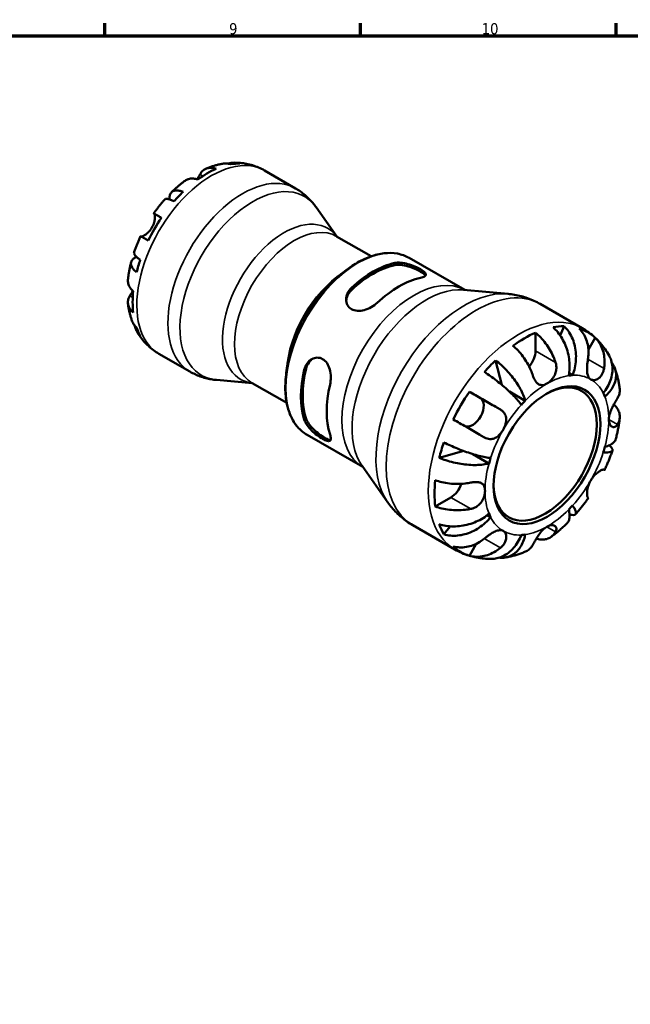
# Model space of a CAD drawing. Header units: millimetres. Extents: x 0 to 905, y -151 to 594.
# Tile 8 of 9: x 537 to 705, y 308 to 578. Entities that reach past the tile are written whole.
import ezdxf

# ---------------------------------------------------------------- set-up
doc = ezdxf.new("R2010")
doc.units = ezdxf.units.MM
for name, color, linetype, lineweight in [('Border (ANSI)', 7, 'Continuous', 70), ('Visible (ANSI)', 7, 'Continuous', 50), ('Visible Narrow (ANSI)', 7, 'Continuous', 35)]:
    doc.layers.add(name, color=color, linetype=linetype, lineweight=lineweight)
doc.styles.add('Note Text (ANSI)', font='tahoma.ttf')

# ---------------------------------------------------------------- blocks, each defined once
blk = doc.blocks.new('Borders Default Border')
at = {"layer": 'Border (ANSI)'}
for p, q in [((560.67, 574), (560.67, 577.45)), ((630.75, 574), (630.75, 577.45)), ((700.83, 574), (700.83, 577.45))]:
    blk.add_line(p, q, dxfattribs=at)
at = {"layer": 'Border (ANSI)', "flags": 128}
blk.add_lwpolyline([(20, 20), (20, 574), (821, 574), (821, 20), (20, 20)], dxfattribs=at)
at = {"layer": 'Border (ANSI)', "color": 230, "true_color": 0xff0080, "attachment_point": 7, "style": 'Note Text (ANSI)'}
for s, insert, char_height in [('9', (594.7, 574.34), 3.05), ('10', (663.96, 574.34), 3.048)]:
    blk.add_mtext(s, dxfattribs=dict(at, insert=insert, char_height=char_height))

msp = doc.modelspace()

# ---------------------------------------------------------------- linework, layer by layer
at = {"layer": 'Visible (ANSI)'}
for p, q in [((604.386, 537.054), (612.91, 532.145)), ((624.254, 518.919), (618.544, 526.989)), ((624.176, 518.964), (633.652, 513.508)), ((644.023, 513.074), (659.286, 504.285)), ((623.506, 507.034), (625.451, 508.661)), ((658.974, 504.313), (671.168, 503.213)), ((679.964, 500.455), (691.526, 493.797)), ((685.494, 491.752), (686.512, 494.334)), ((678.727, 492.566), (678.727, 487.58)), ((695.064, 491.17), (693.198, 487.937)), ((575.442, 486.792), (583.966, 481.883)), ((611.003, 485.323), (610.572, 482.824)), ((669.452, 478.261), (667.732, 484.962)), ((688.851, 480.893), (687.915, 481.432)), ((601.099, 478.71), (591.254, 479.598)), ((601.021, 478.755), (610.496, 473.298)), ((660.566, 476.391), (663.615, 474.622)), ((675.87, 473.918), (671.541, 476.411)), ((616.077, 464.546), (631.34, 455.756)), ((652.322, 458.272), (659.022, 460.127)), ((665.951, 456.739), (661.532, 459.284)), ((631.159, 456.012), (638.231, 446.017)), ((655.533, 447.409), (651.221, 444.926)), ((666.384, 441.979), (665.446, 442.52)), ((645.031, 439.794), (656.594, 433.136)), ((653.57, 437.277), (655.308, 439.462)), ((662.45, 434.68), (660.566, 431.417))]:
    msp.add_line(p, q, dxfattribs=at)
for centre, major_axis, start_param, end_param in [((588.641, 512.656), (-14.381, -24.973), 3.7998087, 4.0503055), ((588.641, 512.656), (14.381, 24.973), 0.3257538, 0.455777), ((588.641, 512.656), (-14.381, -24.973), 4.2527446, 4.3827678), ((588.641, 512.656), (-14.381, -24.973), 4.5852068, 4.8357037), ((588.641, 512.656), (-14.381, -24.973), 5.0381427, 5.168166), ((634.193, 486.424), (13.973, 24.264), 0.4787718, 1.0881571), ((634.193, 486.424), (13.624, 23.658), 0.4706977, 1.0962312), ((641.264, 482.352), (-13.973, -24.264), 3.6203645, 4.2297498), ((588.641, 512.656), (-14.381, -24.973), 5.370605, 5.6211019), ((675.615, 462.57), (17.355, 30.138), 0.3244147, 0.457116), ((588.641, 512.656), (-14.381, -24.973), 5.8235409, 5.9535641), ((675.615, 462.57), (17.355, 30.138), 0.6566068, 0.9103221), ((675.615, 462.57), (17.355, 30.138), 6.154394, 6.4081092), ((675.615, 485.789), (-2.196, -3.813), 1.2263387, 2.3542608), ((675.615, 462.57), (17.355, 30.138), 1.1098129, 1.2425142), ((634.193, 486.424), (13.973, 24.264), 2.0495681, 2.6589534), ((634.193, 486.424), (13.624, 23.658), 2.0414941, 2.6670275), ((681.838, 458.987), (11.977, 20.798), 0.3574259, 0.4241049), ((641.264, 482.352), (-13.973, -24.264), 5.1911608, 5.8005461), ((681.343, 459.272), (9.981, 17.332), 2.3715442, 7.0532338), ((675.615, 462.57), (17.355, 30.138), 1.442005, 1.6957203), ((681.838, 458.987), (11.977, 20.798), 5.855213, 5.921892), ((661.415, 470.811), (2.196, 3.813), 3.2058817, 6.2812516), ((681.838, 458.987), (-11.977, -20.798), 4.2844167, 4.3510957), ((675.615, 462.57), (17.355, 30.138), 1.895211, 2.0279124), ((681.838, 458.987), (11.977, 20.798), 5.0698148, 5.1364939), ((681.838, 458.987), (-11.977, -20.798), 5.0698148, 5.1364939), ((675.615, 462.57), (17.355, 30.138), 2.2274031, 2.4811184), ((655.533, 451.006), (-2.196, -3.813), 0.7834645, 1.9186742), ((681.838, 458.987), (-11.977, -20.798), 5.855213, 5.921892), ((681.838, 458.987), (11.977, 20.798), 4.2844167, 4.3510957), ((675.615, 462.57), (-17.355, -30.138), 5.8222019, 5.9549032), ((681.838, 458.987), (-11.977, -20.798), 0.3574259, 0.4241049), ((675.615, 462.57), (-17.355, -30.138), 6.154394, 6.4081092)]:
    msp.add_ellipse(centre, major_axis=major_axis, ratio=0.5780931, start_param=start_param, end_param=end_param, dxfattribs=at)
msp.add_ellipse((681.838, 458.987), major_axis=(-10.33, -17.938), ratio=0.5780931, dxfattribs=at)
for points, knots in [([(586.715, 535.991), (586.843, 536.231), (586.996, 536.46), (587.406, 536.941), (587.682, 537.168), (588.237, 537.496), (588.567, 537.627), (589.28, 537.772), (589.662, 537.786), (590.379, 537.719), (590.778, 537.635), (591.187, 537.497)], [4.42789013, 4.42789013, 4.42789013, 4.42789013, 4.54980941, 4.54980941, 4.7172218, 4.7172218, 4.88443989, 4.88443989, 5.05165798, 5.05165798, 5.21398971, 5.21398971, 5.21398971, 5.21398971]), ([(592.924, 538.892), (592.603, 538.835), (592.286, 538.77), (591.656, 538.626), (591.344, 538.546), (590.726, 538.375), (590.42, 538.282), (589.813, 538.084), (589.512, 537.979), (588.916, 537.757), (588.622, 537.64), (588.329, 537.518)], [5.9523628, 5.9523628, 5.9523628, 5.9523628, 5.99162777, 5.99162777, 6.03089274, 6.03089274, 6.07015771, 6.07015771, 6.10942267, 6.10942267, 6.14868764, 6.14868764, 6.14868764, 6.14868764]), ([(595.2, 538.739), (594.771, 538.868), (594.341, 538.939), (593.621, 538.973), (593.27, 538.953), (592.924, 538.892)], [0.17074605, 0.17074605, 0.17074605, 0.17074605, 0.33284003, 0.33284003, 0.47021059, 0.47021059, 0.47021059, 0.47021059]), ([(594.371, 538.919), (594.547, 538.974), (594.726, 539.022), (595.384, 539.162), (595.867, 539.201), (596.733, 539.171), (597.195, 539.103), (597.646, 538.976)], [4.78740718, 4.78740718, 4.78740718, 4.78740718, 4.85043327, 4.85043327, 5.01708759, 5.01708759, 5.17918157, 5.17918157, 5.17918157, 5.17918157]), ([(604.386, 537.054), (603.873, 537.349), (603.343, 537.615), (602.26, 538.086), (601.707, 538.289), (600.588, 538.634), (600.022, 538.774), (598.888, 538.993), (598.319, 539.072), (597.187, 539.172), (596.623, 539.194), (596.064, 539.189)], [5.49972085, 5.49972085, 5.49972085, 5.49972085, 5.56520194, 5.56520194, 5.63068302, 5.63068302, 5.6961641, 5.6961641, 5.76164519, 5.76164519, 5.82712627, 5.82712627, 5.82712627, 5.82712627]), ([(586.096, 534.565), (585.689, 534.703), (585.293, 534.786), (584.578, 534.854), (584.197, 534.841), (583.486, 534.698), (583.156, 534.568), (582.789, 534.353), (582.7, 534.295), (582.612, 534.23)], [0.17075309, 0.17075309, 0.17075309, 0.17075309, 0.33215152, 0.33215152, 0.49888818, 0.49888818, 0.66562485, 0.66562485, 0.71941105, 0.71941105, 0.71941105, 0.71941105]), ([(585.936, 534.617), (585.981, 534.69), (586.025, 534.763), (586.179, 535.023), (586.282, 535.203), (586.474, 535.546), (586.563, 535.707), (586.667, 535.902), (586.692, 535.947), (586.715, 535.991)], [-2.11450766, -2.11450766, -2.11450766, -2.11450766, -2.08674766, -2.08674766, -2.01440674, -2.01440674, -1.93994266, -1.93994266, -1.91637503, -1.91637503, -1.91637503, -1.91637503]), ([(582.612, 534.23), (582.354, 534.04), (582.098, 533.845), (581.592, 533.448), (581.342, 533.246), (580.846, 532.833), (580.6, 532.623), (580.115, 532.195), (579.875, 531.977), (579.399, 531.535), (579.164, 531.31), (578.932, 531.082)], [0.139021, 0.139021, 0.139021, 0.139021, 0.17865725, 0.17865725, 0.2182935, 0.2182935, 0.25792975, 0.25792975, 0.297566, 0.297566, 0.33720225, 0.33720225, 0.33720225, 0.33720225]), ([(618.544, 526.989), (618.259, 527.392), (617.954, 527.788), (617.308, 528.56), (616.965, 528.936), (616.244, 529.663), (615.865, 530.013), (615.073, 530.682), (614.661, 531.001), (613.806, 531.602), (613.364, 531.884), (612.91, 532.145)], [5.23891109, 5.23891109, 5.23891109, 5.23891109, 5.29107305, 5.29107305, 5.343235, 5.343235, 5.39539695, 5.39539695, 5.4475589, 5.4475589, 5.49972085, 5.49972085, 5.49972085, 5.49972085]), ([(579.636, 528.605), (579.27, 528.782), (578.934, 528.923), (578.369, 529.126), (578.089, 529.205), (577.619, 529.279), (577.429, 529.274), (577.194, 529.212), (577.11, 529.165), (577.05, 529.098)], [0.17075255, 0.17075255, 0.17075255, 0.17075255, 0.33317653, 0.33317653, 0.49999979, 0.49999979, 0.66682306, 0.66682306, 0.78789366, 0.78789366, 0.78789366, 0.78789366]), ([(578.371, 529.118), (578.37, 529.132), (578.369, 529.145), (578.346, 529.523), (578.372, 529.852), (578.49, 530.389), (578.594, 530.647), (578.891, 531.07), (579.083, 531.234), (579.499, 531.458), (579.76, 531.537), (580.353, 531.593), (580.685, 531.569), (581.327, 531.446), (581.695, 531.339), (582.083, 531.185)], [4.1755, 4.1755, 4.1755, 4.1755, 4.1817861, 4.1817861, 4.3493209, 4.3493209, 4.5162129, 4.5162129, 4.683105, 4.683105, 4.8499282, 4.8499282, 5.0167515, 5.0167515, 5.1791755, 5.1791755, 5.1791755, 5.1791755]), ([(577.05, 529.098), (576.836, 528.857), (576.625, 528.612), (576.208, 528.117), (576.003, 527.867), (575.597, 527.361), (575.397, 527.106), (575.002, 526.589), (574.807, 526.329), (574.424, 525.802), (574.235, 525.537), (574.049, 525.269)], [0.44766847, 0.44766847, 0.44766847, 0.44766847, 0.48658997, 0.48658997, 0.52551147, 0.52551147, 0.56443297, 0.56443297, 0.60335447, 0.60335447, 0.64227596, 0.64227596, 0.64227596, 0.64227596]), ([(573.55, 521.391), (573.68, 521.615), (573.795, 521.847), (574, 522.333), (574.088, 522.586), (574.255, 523.184), (574.316, 523.52), (574.379, 524.11), (574.383, 524.362), (574.358, 524.714), (574.34, 524.836), (574.29, 525.026), (574.26, 525.096), (574.208, 525.167), (574.189, 525.185), (574.169, 525.196)], [0, 0, 0, 0, 0.07774953, 0.07774953, 0.16081914, 0.16081914, 0.27783798, 0.27783798, 0.3882896, 0.3882896, 0.46542959, 0.46542959, 0.54035429, 0.54035429, 0.57953204, 0.57953204, 0.57953204, 0.57953204]), ([(574.169, 525.196), (574.105, 525.234), (574.064, 525.259), (574.037, 525.276), (574.078, 525.254), (574.239, 525.163), (574.373, 525.086), (574.746, 524.873), (574.986, 524.736), (575.49, 524.446), (575.798, 524.269), (576.145, 524.07)], [4.42788405, 4.42788405, 4.42788405, 4.42788405, 4.5512464, 4.5512464, 4.71913293, 4.71913293, 4.88586959, 4.88586959, 5.05260626, 5.05260626, 5.21400469, 5.21400469, 5.21400469, 5.21400469]), ([(570.608, 518.945), (570.62, 518.941), (570.634, 518.939), (570.707, 518.931), (570.783, 518.94), (570.974, 518.993), (571.09, 519.039), (571.406, 519.194), (571.617, 519.32), (572.13, 519.693), (572.433, 519.955), (573.028, 520.599), (573.312, 520.978), (573.55, 521.391)], [-0.55773761, -0.55773761, -0.55773761, -0.55773761, -0.5384523, -0.5384523, -0.46383793, -0.46383793, -0.3862639, -0.3862639, -0.27840269, -0.27840269, -0.14277912, -0.14277912, 0, 0, 0, 0]), ([(570.449, 519.033), (570.31, 518.738), (570.174, 518.442), (569.91, 517.846), (569.781, 517.548), (569.532, 516.947), (569.41, 516.646), (569.175, 516.042), (569.061, 515.738), (568.841, 515.13), (568.734, 514.825), (568.632, 514.519)], [0.92853136, 0.92853136, 0.92853136, 0.92853136, 0.96745378, 0.96745378, 1.0063762, 1.0063762, 1.04529862, 1.04529862, 1.08422105, 1.08422105, 1.12314347, 1.12314347, 1.12314347, 1.12314347]), ([(572.545, 517.834), (572.196, 518.035), (571.886, 518.213), (571.381, 518.503), (571.142, 518.64), (570.769, 518.854), (570.635, 518.93), (570.489, 519.012), (570.45, 519.034), (570.449, 519.033)], [0.1707715, 0.1707715, 0.1707715, 0.1707715, 0.33310322, 0.33310322, 0.50032131, 0.50032131, 0.6675394, 0.6675394, 0.80846524, 0.80846524, 0.80846524, 0.80846524]), ([(569.348, 509.128), (569.02, 509.386), (568.743, 509.65), (568.314, 510.143), (568.127, 510.416), (567.877, 510.954), (567.814, 511.219), (567.798, 511.688), (567.843, 511.936), (568.059, 512.401), (568.23, 512.618), (568.634, 512.987), (568.906, 513.172), (569.252, 513.343), (569.273, 513.353), (569.293, 513.363)], [0.1707525, 0.1707525, 0.1707525, 0.1707525, 0.3331765, 0.3331765, 0.4999998, 0.4999998, 0.6668231, 0.6668231, 0.8337151, 0.8337151, 1.0006071, 1.0006071, 1.1681419, 1.1681419, 1.1786846, 1.1786846, 1.1786846, 1.1786846]), ([(568.632, 514.519), (568.604, 514.433), (568.606, 514.338), (568.672, 514.104), (568.765, 513.939), (569.066, 513.572), (569.275, 513.371), (569.735, 512.986), (570.025, 512.767), (570.361, 512.54)], [4.56151056, 4.56151056, 4.56151056, 4.56151056, 4.68377895, 4.68377895, 4.85043327, 4.85043327, 5.01708759, 5.01708759, 5.17918157, 5.17918157, 5.17918157, 5.17918157]), ([(644.023, 513.074), (643.049, 513.635), (641.978, 514.025), (639.696, 514.449), (638.485, 514.482), (635.977, 514.201), (634.68, 513.886), (632.05, 512.925), (630.716, 512.28), (628.061, 510.687), (626.74, 509.74), (625.451, 508.661)], [5.4997209, 5.4997209, 5.4997209, 5.4997209, 5.7007817, 5.7007817, 5.9018425, 5.9018425, 6.1029034, 6.1029034, 6.3039642, 6.3039642, 6.505025, 6.505025, 6.505025, 6.505025]), ([(567.854, 511.897), (567.773, 511.582), (567.695, 511.266), (567.55, 510.633), (567.481, 510.316), (567.353, 509.682), (567.294, 509.364), (567.184, 508.728), (567.134, 508.41), (567.042, 507.773), (567.002, 507.455), (566.965, 507.136)], [1.23357287, 1.23357287, 1.23357287, 1.23357287, 1.27320271, 1.27320271, 1.31283255, 1.31283255, 1.35246238, 1.35246238, 1.39209222, 1.39209222, 1.43172206, 1.43172206, 1.43172206, 1.43172206]), ([(640.133, 511.681), (640.59, 511.778), (641.165, 511.804), (642.421, 511.691), (643.101, 511.553), (644.343, 511.207), (644.991, 510.981), (646.198, 510.477), (646.758, 510.201), (647.204, 509.944), (647.659, 509.682), (648.045, 509.412), (648.549, 508.923), (648.668, 508.701), (648.668, 508.325), (648.543, 508.144), (648.035, 507.835), (647.652, 507.705), (647.204, 507.609)], [-0.7848707, -0.7848707, -0.7848707, -0.7848707, -0.5815492, -0.5815492, -0.3782276, -0.3782276, -0.1891138, -0.1891138, 0, 0, 0, 0.1931786, 0.1931786, 0.3863571, 0.3863571, 0.5856375, 0.5856375, 0.7849179, 0.7849179, 0.7849179, 0.7849179]), ([(640.133, 511.081), (640.591, 511.173), (641.167, 511.193), (642.424, 511.067), (643.105, 510.923), (644.346, 510.566), (644.992, 510.335), (646.198, 509.825), (646.758, 509.547), (647.204, 509.29), (647.66, 509.027), (648.046, 508.759), (648.409, 508.412), (648.494, 508.31), (648.555, 508.214)], [-0.7867824, -0.7867824, -0.7867824, -0.7867824, -0.5825742, -0.5825742, -0.3783659, -0.3783659, -0.1891829, -0.1891829, 0, 0, 0, 0.1934937, 0.1934937, 0.2790727, 0.2790727, 0.2790727, 0.2790727]), ([(566.966, 507.136), (566.953, 507.025), (566.947, 506.917), (566.945, 506.491), (566.998, 506.141), (567.232, 505.456), (567.412, 505.121), (567.829, 504.539), (568.101, 504.238), (568.423, 503.956)], [4.66408079, 4.66408079, 4.66408079, 4.66408079, 4.71913293, 4.71913293, 4.88586959, 4.88586959, 5.05260626, 5.05260626, 5.21400469, 5.21400469, 5.21400469, 5.21400469]), ([(568.423, 498.07), (568.101, 498.352), (567.829, 498.652), (567.412, 499.235), (567.232, 499.57), (566.998, 500.255), (566.945, 500.604), (566.948, 501.247), (567.005, 501.599), (567.214, 502.196), (567.337, 502.445), (567.482, 502.678)], [0.17075309, 0.17075309, 0.17075309, 0.17075309, 0.33215152, 0.33215152, 0.49888818, 0.49888818, 0.66562485, 0.66562485, 0.83351137, 0.83351137, 0.95687373, 0.95687373, 0.95687373, 0.95687373]), ([(567.482, 502.678), (567.483, 502.68), (567.484, 502.682), (567.557, 502.798), (567.633, 502.922), (567.787, 503.176), (567.863, 503.303), (568.037, 503.602), (568.137, 503.776), (568.258, 503.996), (568.278, 504.032), (568.298, 504.069)], [-0.58332629, -0.58332629, -0.58332629, -0.58332629, -0.58206847, -0.58206847, -0.51861604, -0.51861604, -0.4628074, -0.4628074, -0.39473272, -0.39473272, -0.38136533, -0.38136533, -0.38136533, -0.38136533]), ([(635.324, 500.769), (634.867, 500.339), (634.292, 499.917), (633.036, 499.219), (632.356, 498.943), (631.114, 498.619), (630.466, 498.536), (629.259, 498.613), (628.699, 498.775), (627.798, 499.294), (627.412, 499.683), (626.908, 500.616), (626.789, 501.157), (626.789, 502.21), (626.914, 502.796), (627.422, 503.901), (627.805, 504.42), (628.253, 504.841)], [0.7639509, 0.7639509, 0.7639509, 0.7639509, 0.9672724, 0.9672724, 1.170594, 1.170594, 1.3597078, 1.3597078, 1.5488216, 1.5488216, 1.7420002, 1.7420002, 1.9351787, 1.9351787, 2.1344591, 2.1344591, 2.3337395, 2.3337395, 2.3337395, 2.3337395]), ([(626.803, 501.362), (626.843, 501.81), (626.964, 502.282), (627.422, 503.29), (627.805, 503.814), (628.253, 504.24)], [1.97728952, 1.97728952, 1.97728952, 1.97728952, 2.13822491, 2.13822491, 2.33814939, 2.33814939, 2.33814939, 2.33814939]), ([(679.964, 500.455), (679.416, 500.77), (678.854, 501.061), (677.709, 501.59), (677.126, 501.827), (675.948, 502.248), (675.353, 502.432), (674.157, 502.745), (673.557, 502.874), (672.36, 503.082), (671.762, 503.159), (671.168, 503.213)], [5.49972085, 5.49972085, 5.49972085, 5.49972085, 5.5518828, 5.5518828, 5.60404476, 5.60404476, 5.65620671, 5.65620671, 5.70836866, 5.70836866, 5.76053061, 5.76053061, 5.76053061, 5.76053061]), ([(566.97, 500.537), (567.009, 500.223), (567.055, 499.909), (567.159, 499.282), (567.218, 498.97), (567.349, 498.345), (567.421, 498.034), (567.58, 497.412), (567.667, 497.103), (567.855, 496.486), (567.957, 496.178), (568.067, 495.872)], [1.70536659, 1.70536659, 1.70536659, 1.70536659, 1.7446264, 1.7446264, 1.7838862, 1.7838862, 1.82314601, 1.82314601, 1.86240581, 1.86240581, 1.90166561, 1.90166561, 1.90166561, 1.90166561]), ([(568.067, 495.872), (568.188, 495.535), (568.35, 495.215), (568.744, 494.604), (569.021, 494.268), (569.348, 493.962)], [4.87681878, 4.87681878, 4.87681878, 4.87681878, 5.01708759, 5.01708759, 5.17918157, 5.17918157, 5.17918157, 5.17918157]), ([(570.361, 491.718), (570.025, 492.043), (569.735, 492.409), (569.275, 493.143), (569.066, 493.579), (568.855, 494.227), (568.804, 494.416), (568.762, 494.607)], [0.17074605, 0.17074605, 0.17074605, 0.17074605, 0.33284003, 0.33284003, 0.49949435, 0.49949435, 0.56613141, 0.56613141, 0.56613141, 0.56613141]), ([(686.512, 494.334), (686.959, 493.915), (687.368, 493.437), (688.059, 492.466), (688.401, 491.882), (688.975, 490.631), (689.208, 489.963), (689.541, 488.695), (689.673, 487.978), (689.812, 486.518), (689.819, 485.775), (689.736, 484.414), (689.636, 483.672), (689.317, 482.223), (689.096, 481.515), (688.851, 480.893)], [0.2086894, 0.2086894, 0.2086894, 0.2086894, 0.4068191, 0.4068191, 0.6105047, 0.6105047, 0.8141903, 0.8141903, 1.0183563, 1.0183563, 1.2225224, 1.2225224, 1.4274572, 1.4274572, 1.6323921, 1.6323921, 1.6323921, 1.6323921]), ([(569.369, 493.005), (569.646, 492.512), (569.948, 492.028), (570.606, 491.085), (570.961, 490.627), (571.726, 489.743), (572.134, 489.318), (573.001, 488.512), (573.46, 488.13), (574.421, 487.42), (574.923, 487.091), (575.442, 486.792)], [2.02681155, 2.02681155, 2.02681155, 2.02681155, 2.09307488, 2.09307488, 2.15933821, 2.15933821, 2.22560154, 2.22560154, 2.29186487, 2.29186487, 2.3581282, 2.3581282, 2.3581282, 2.3581282]), ([(678.727, 492.566), (679.223, 492.162), (679.708, 491.706), (680.58, 490.783), (681.046, 490.231), (681.916, 489.055), (682.32, 488.431), (682.999, 487.25), (683.338, 486.583), (683.843, 485.411), (684.033, 484.911), (684.19, 484.434)], [0.20869846, 0.20869846, 0.20869846, 0.20869846, 0.40592351, 0.40592351, 0.60971369, 0.60971369, 0.81350387, 0.81350387, 1.01874272, 1.01874272, 1.1690704, 1.1690704, 1.1690704, 1.1690704]), ([(687.806, 480.792), (687.927, 481.402), (688.012, 482.096), (688.065, 483.52), (688.035, 484.249), (687.889, 485.587), (687.762, 486.319), (687.398, 487.758), (687.162, 488.465), (686.653, 489.715), (686.334, 490.374), (685.61, 491.611), (685.205, 492.189), (684.421, 493.151), (683.972, 493.626), (683.499, 494.042)], [4.9060074, 4.9060074, 4.9060074, 4.9060074, 5.1109422, 5.1109422, 5.3158771, 5.3158771, 5.5200431, 5.5200431, 5.7242091, 5.7242091, 5.9278948, 5.9278948, 6.1315804, 6.1315804, 6.32971, 6.32971, 6.32971, 6.32971]), ([(693.079, 485.296), (693.158, 485.796), (693.208, 486.319), (693.241, 487.543), (693.191, 488.238), (692.994, 489.466), (692.83, 490.113), (692.373, 491.329), (692.081, 491.898), (691.465, 492.846), (691.089, 493.313), (690.664, 493.724)], [5.41538123, 5.41538123, 5.41538123, 5.41538123, 5.56570892, 5.56570892, 5.77094777, 5.77094777, 5.97473795, 5.97473795, 6.17852813, 6.17852813, 6.37575318, 6.37575318, 6.37575318, 6.37575318]), ([(698.867, 486.303), (698.532, 486.896), (698.166, 487.48), (697.37, 488.616), (696.94, 489.169), (696.016, 490.235), (695.522, 490.748), (694.474, 491.721), (693.92, 492.181), (692.759, 493.038), (692.153, 493.436), (691.526, 493.797)], [5.16976725, 5.16976725, 5.16976725, 5.16976725, 5.23575797, 5.23575797, 5.30174869, 5.30174869, 5.36773941, 5.36773941, 5.43373013, 5.43373013, 5.49972085, 5.49972085, 5.49972085, 5.49972085]), ([(677.968, 480.851), (677.81, 481.328), (677.621, 481.828), (677.116, 482.999), (676.777, 483.666), (676.097, 484.848), (675.693, 485.472), (674.824, 486.648), (674.358, 487.2), (673.485, 488.122), (673, 488.579), (672.504, 488.983)], [5.41538123, 5.41538123, 5.41538123, 5.41538123, 5.56570892, 5.56570892, 5.77094777, 5.77094777, 5.97473795, 5.97473795, 6.17852813, 6.17852813, 6.37575318, 6.37575318, 6.37575318, 6.37575318]), ([(695.064, 491.17), (695.489, 490.759), (695.865, 490.292), (696.481, 489.345), (696.773, 488.776), (697.23, 487.56), (697.394, 486.913), (697.591, 485.684), (697.641, 484.989), (697.608, 483.766), (697.558, 483.242), (697.479, 482.742)], [0.20869846, 0.20869846, 0.20869846, 0.20869846, 0.40592351, 0.40592351, 0.60971369, 0.60971369, 0.81350387, 0.81350387, 1.01874272, 1.01874272, 1.1690704, 1.1690704, 1.1690704, 1.1690704]), ([(697.291, 475.995), (697.708, 476.518), (698.115, 477.117), (698.8, 478.354), (699.079, 478.992), (699.478, 480.169), (699.636, 480.817), (699.807, 482.098), (699.818, 482.731), (699.725, 483.859), (699.612, 484.457), (699.28, 485.479), (699.086, 485.913), (698.867, 486.302)], [4.9060078, 4.9060078, 4.9060078, 4.9060078, 5.1109427, 5.1109427, 5.3158775, 5.3158775, 5.5200436, 5.5200436, 5.7242096, 5.7242096, 5.9278952, 5.9278952, 6.0918432, 6.0918432, 6.0918432, 6.0918432]), ([(615.306, 482.415), (615.45, 483.026), (615.715, 483.629), (616.439, 484.635), (616.898, 485.039), (617.818, 485.55), (618.338, 485.707), (619.378, 485.728), (619.898, 485.589), (620.344, 485.332), (620.79, 485.075), (621.21, 484.673), (621.881, 483.667), (622.133, 483.065), (622.474, 481.828), (622.576, 481.101), (622.599, 479.664), (622.521, 478.955), (622.377, 478.343)], [-0.7848707, -0.7848707, -0.7848707, -0.7848707, -0.5815492, -0.5815492, -0.3782276, -0.3782276, -0.1891138, -0.1891138, 0, 0, 0, 0.1891138, 0.1891138, 0.3782276, 0.3782276, 0.5815492, 0.5815492, 0.7848707, 0.7848707, 0.7848707, 0.7848707]), ([(615.825, 482.714), (615.974, 483.329), (616.244, 483.935), (616.897, 484.833), (617.24, 485.165), (617.604, 485.42)], [-0.78678243, -0.78678243, -0.78678243, -0.78678243, -0.58257416, -0.58257416, -0.42459082, -0.42459082, -0.42459082, -0.42459082]), ([(667.732, 484.962), (668.256, 484.576), (668.782, 484.145), (669.747, 483.287), (670.275, 482.78), (671.291, 481.711), (671.779, 481.15), (672.629, 480.095), (673.068, 479.505), (673.869, 478.318), (674.23, 477.722), (674.822, 476.64), (675.106, 476.057), (675.569, 474.931), (675.749, 474.389), (675.87, 473.918)], [0.2086894, 0.2086894, 0.2086894, 0.2086894, 0.4068191, 0.4068191, 0.6105047, 0.6105047, 0.8141903, 0.8141903, 1.0183563, 1.0183563, 1.2225224, 1.2225224, 1.4274572, 1.4274572, 1.6323921, 1.6323921, 1.6323921, 1.6323921]), ([(684.19, 484.434), (684.3, 484.102), (684.374, 483.756), (684.442, 483.003), (684.426, 482.601), (684.282, 481.772), (684.148, 481.354), (683.72, 480.442), (683.397, 479.977), (682.658, 479.173), (682.249, 478.845), (681.838, 478.608)], [-0.70907328, -0.70907328, -0.70907328, -0.70907328, -0.59981884, -0.59981884, -0.47771273, -0.47771273, -0.34620586, -0.34620586, -0.17463458, -0.17463458, 0, 0, 0, 0]), ([(693.838, 479.772), (693.68, 479.863), (693.54, 479.984), (693.29, 480.29), (693.183, 480.478), (692.978, 481.001), (692.902, 481.36), (692.825, 482.143), (692.819, 482.555), (692.848, 483.293), (692.871, 483.602), (692.931, 484.218), (692.967, 484.52), (693.031, 484.98), (693.054, 485.139), (693.079, 485.296)], [0, 0, 0, 0, 0.09459356, 0.09459356, 0.19565706, 0.19565706, 0.33860941, 0.33860941, 0.4734345, 0.4734345, 0.56761186, 0.56761186, 0.65912852, 0.65912852, 0.70839531, 0.70839531, 0.70839531, 0.70839531]), ([(699.618, 484.321), (699.723, 484.186), (699.819, 484.05), (700.171, 483.504), (700.4, 483.028), (700.706, 482.034), (700.783, 481.515), (700.804, 480.548), (700.749, 480.01), (700.486, 478.935), (700.278, 478.398), (699.783, 477.431), (699.451, 476.912), (698.655, 475.919), (698.192, 475.445), (697.724, 475.036)], [0.3401235, 0.3401235, 0.3401235, 0.3401235, 0.4068191, 0.4068191, 0.6105047, 0.6105047, 0.8141903, 0.8141903, 1.0183563, 1.0183563, 1.2225224, 1.2225224, 1.4274572, 1.4274572, 1.6323921, 1.6323921, 1.6323921, 1.6323921]), ([(583.966, 481.883), (584.42, 481.622), (584.886, 481.381), (585.834, 480.943), (586.317, 480.746), (587.293, 480.397), (587.786, 480.245), (588.777, 479.986), (589.274, 479.879), (590.266, 479.707), (590.762, 479.642), (591.254, 479.598)], [2.3581282, 2.3581282, 2.3581282, 2.3581282, 2.41029015, 2.41029015, 2.4624521, 2.4624521, 2.51461405, 2.51461405, 2.56677601, 2.56677601, 2.61893796, 2.61893796, 2.61893796, 2.61893796]), ([(610.572, 482.824), (610.286, 481.167), (610.13, 479.549), (610.085, 476.453), (610.196, 474.976), (610.686, 472.218), (611.064, 470.939), (612.079, 468.628), (612.716, 467.598), (614.228, 465.837), (615.103, 465.106), (616.077, 464.546)], [1.352824, 1.352824, 1.352824, 1.352824, 1.5538848, 1.5538848, 1.7549457, 1.7549457, 1.9560065, 1.9560065, 2.1570674, 2.1570674, 2.3581282, 2.3581282, 2.3581282, 2.3581282]), ([(674.824, 472.816), (674.579, 473.156), (674.264, 473.554), (673.535, 474.4), (673.121, 474.846), (672.3, 475.686), (671.818, 476.156), (670.793, 477.106), (670.249, 477.586), (669.225, 478.456), (668.65, 478.926), (667.484, 479.837), (666.894, 480.278), (665.835, 481.037), (665.269, 481.425), (664.719, 481.785)], [4.9060074, 4.9060074, 4.9060074, 4.9060074, 5.1109422, 5.1109422, 5.3158771, 5.3158771, 5.5200431, 5.5200431, 5.7242091, 5.7242091, 5.9278948, 5.9278948, 6.1315804, 6.1315804, 6.32971, 6.32971, 6.32971, 6.32971]), ([(681.838, 478.608), (681.6, 478.471), (681.363, 478.366), (680.885, 478.221), (680.646, 478.186), (680.053, 478.204), (679.716, 478.318), (679.172, 478.706), (678.958, 478.93), (678.568, 479.474), (678.395, 479.787), (678.141, 480.362), (678.05, 480.602), (677.968, 480.851)], [0, 0, 0, 0, 0.10089253, 0.10089253, 0.20762488, 0.20762488, 0.37562592, 0.37562592, 0.50228064, 0.50228064, 0.6270926, 0.6270926, 0.70904408, 0.70904408, 0.70904408, 0.70904408]), ([(697.479, 482.742), (697.453, 482.578), (697.42, 482.415), (697.309, 481.975), (697.216, 481.706), (696.981, 481.192), (696.84, 480.95), (696.455, 480.432), (696.198, 480.183), (695.573, 479.755), (695.203, 479.617), (694.476, 479.535), (694.129, 479.603), (693.838, 479.772)], [-0.70897489, -0.70897489, -0.70897489, -0.70897489, -0.65724363, -0.65724363, -0.56606853, -0.56606853, -0.47146198, -0.47146198, -0.34014371, -0.34014371, -0.17449886, -0.17449886, 0, 0, 0, 0]), ([(701.784, 477.207), (701.737, 477.58), (701.682, 477.953), (701.557, 478.698), (701.487, 479.07), (701.331, 479.813), (701.244, 480.184), (701.055, 480.923), (700.952, 481.291), (700.729, 482.026), (700.608, 482.392), (700.478, 482.757)], [4.84878362, 4.84878362, 4.84878362, 4.84878362, 4.88741087, 4.88741087, 4.92603812, 4.92603812, 4.96466537, 4.96466537, 5.00329262, 5.00329262, 5.04191987, 5.04191987, 5.04191987, 5.04191987]), ([(660.566, 476.391), (661.135, 476.063), (661.728, 475.721), (662.857, 475.07), (663.497, 474.701), (664.78, 473.96), (665.422, 473.589), (666.586, 472.917), (667.213, 472.554), (668.257, 471.951), (668.685, 471.703), (669.079, 471.475)], [0.20869846, 0.20869846, 0.20869846, 0.20869846, 0.40592351, 0.40592351, 0.60971369, 0.60971369, 0.81350387, 0.81350387, 1.01874272, 1.01874272, 1.1690704, 1.1690704, 1.1690704, 1.1690704]), ([(701.161, 474.586), (701.337, 474.869), (701.486, 475.173), (701.742, 475.902), (701.812, 476.332), (701.815, 476.882), (701.805, 477.043), (701.784, 477.206)], [5.41538123, 5.41538123, 5.41538123, 5.41538123, 5.56570892, 5.56570892, 5.77094777, 5.77094777, 5.85187593, 5.85187593, 5.85187593, 5.85187593]), ([(698.808, 468.76), (698.808, 469.033), (698.835, 469.32), (698.944, 469.938), (699.03, 470.267), (699.312, 471.127), (699.54, 471.654), (699.963, 472.516), (700.144, 472.853), (700.452, 473.404), (700.58, 473.625), (700.826, 474.04), (700.943, 474.233), (701.089, 474.469), (701.125, 474.529), (701.161, 474.586)], [-3.05421248, -3.05421248, -3.05421248, -3.05421248, -2.95408771, -2.95408771, -2.8458866, -2.8458866, -2.67373278, -2.67373278, -2.55359201, -2.55359201, -2.46484824, -2.46484824, -2.37395921, -2.37395921, -2.34193516, -2.34193516, -2.34193516, -2.34193516]), ([(700.163, 472.883), (700.49, 472.579), (700.768, 472.262), (701.245, 471.597), (701.465, 471.187), (701.751, 470.35), (701.816, 469.923), (701.812, 469.138), (701.742, 468.708), (701.486, 467.978), (701.337, 467.674), (701.161, 467.391)], [0.23483409, 0.23483409, 0.23483409, 0.23483409, 0.40592351, 0.40592351, 0.60971369, 0.60971369, 0.81350387, 0.81350387, 1.01874272, 1.01874272, 1.1690704, 1.1690704, 1.1690704, 1.1690704]), ([(669.079, 471.475), (669.209, 471.4), (669.333, 471.319), (669.659, 471.076), (669.845, 470.902), (670.174, 470.509), (670.313, 470.291), (670.57, 469.729), (670.657, 469.374), (670.716, 468.523), (670.652, 468.025), (670.36, 466.986), (670.129, 466.455), (669.838, 465.951)], [-0.70897489, -0.70897489, -0.70897489, -0.70897489, -0.65724363, -0.65724363, -0.56606853, -0.56606853, -0.47146198, -0.47146198, -0.34014371, -0.34014371, -0.17449886, -0.17449886, 0, 0, 0, 0]), ([(622.377, 464.608), (622.521, 464.163), (622.599, 463.758), (622.576, 463.156), (622.474, 462.957), (622.133, 462.78), (621.881, 462.777), (621.21, 462.969), (620.79, 463.165), (619.889, 463.684), (619.358, 464.038), (618.297, 464.851), (617.768, 465.31), (616.855, 466.216), (616.409, 466.728), (615.705, 467.742), (615.447, 468.243), (615.306, 468.68)], [0.7639509, 0.7639509, 0.7639509, 0.7639509, 0.9672724, 0.9672724, 1.170594, 1.170594, 1.3597078, 1.3597078, 1.5488216, 1.5488216, 1.7420002, 1.7420002, 1.9351787, 1.9351787, 2.1344591, 2.1344591, 2.3337395, 2.3337395, 2.3337395, 2.3337395]), ([(622.522, 463.122), (622.403, 463.125), (622.264, 463.15), (621.774, 463.294), (621.356, 463.491), (620.454, 464.01), (619.92, 464.364), (618.853, 465.173), (618.32, 465.629), (617.399, 466.53), (616.948, 467.038), (616.233, 468.045), (615.97, 468.545), (615.825, 468.98)], [1.2723192, 1.2723192, 1.2723192, 1.2723192, 1.3621302, 1.3621302, 1.5513131, 1.5513131, 1.7448068, 1.7448068, 1.9383004, 1.9383004, 2.1382249, 2.1382249, 2.3381494, 2.3381494, 2.3381494, 2.3381494]), ([(664.679, 463.854), (664.285, 464.082), (663.857, 464.33), (662.813, 464.933), (662.186, 465.296), (661.022, 465.968), (660.38, 466.339), (659.097, 467.08), (658.457, 467.449), (657.328, 468.1), (656.735, 468.442), (656.166, 468.77)], [5.41538594, 5.41538594, 5.41538594, 5.41538594, 5.56571362, 5.56571362, 5.77095247, 5.77095247, 5.97474265, 5.97474265, 6.17853283, 6.17853283, 6.37575788, 6.37575788, 6.37575788, 6.37575788]), ([(701.161, 467.391), (701.096, 467.287), (701.027, 467.192), (700.845, 466.981), (700.728, 466.878), (700.474, 466.722), (700.338, 466.673), (700, 466.637), (699.801, 466.685), (699.387, 466.946), (699.186, 467.192), (698.891, 467.86), (698.808, 468.285), (698.808, 468.76)], [-0.70472633, -0.70472633, -0.70472633, -0.70472633, -0.64778374, -0.64778374, -0.56216856, -0.56216856, -0.47065316, -0.47065316, -0.33884969, -0.33884969, -0.17426337, -0.17426337, 0, 0, 0, 0]), ([(700.735, 463.487), (700.832, 463.86), (700.923, 464.235), (701.095, 464.985), (701.176, 465.36), (701.327, 466.112), (701.398, 466.488), (701.529, 467.242), (701.589, 467.619), (701.698, 468.373), (701.747, 468.751), (701.79, 469.129)], [4.37654876, 4.37654876, 4.37654876, 4.37654876, 4.41549871, 4.41549871, 4.45444865, 4.45444865, 4.4933986, 4.4933986, 4.53234855, 4.53234855, 4.57129849, 4.57129849, 4.57129849, 4.57129849]), ([(669.838, 465.951), (669.68, 465.678), (669.506, 465.415), (669.117, 464.905), (668.901, 464.661), (668.346, 464.134), (667.998, 463.882), (667.282, 463.531), (666.922, 463.428), (666.299, 463.375), (666.042, 463.388), (665.539, 463.481), (665.295, 463.557), (664.929, 463.718), (664.803, 463.783), (664.679, 463.854)], [0, 0, 0, 0, 0.09459356, 0.09459356, 0.19565706, 0.19565706, 0.33860941, 0.33860941, 0.4734345, 0.4734345, 0.56761186, 0.56761186, 0.65912852, 0.65912852, 0.70839531, 0.70839531, 0.70839531, 0.70839531]), ([(653.57, 462.474), (654.156, 462.177), (654.776, 461.883), (655.963, 461.346), (656.64, 461.055), (658.012, 460.501), (658.707, 460.238), (659.972, 459.785), (660.66, 459.554), (661.994, 459.14), (662.642, 458.957), (663.778, 458.664), (664.371, 458.527), (665.466, 458.316), (665.968, 458.241), (666.384, 458.197)], [0.2086894, 0.2086894, 0.2086894, 0.2086894, 0.4068191, 0.4068191, 0.6105047, 0.6105047, 0.8141903, 0.8141903, 1.0183563, 1.0183563, 1.2225224, 1.2225224, 1.4274572, 1.4274572, 1.6323921, 1.6323921, 1.6323921, 1.6323921]), ([(697.724, 461.235), (698.192, 461.365), (698.655, 461.534), (699.451, 461.928), (699.783, 462.155), (700.278, 462.606), (700.486, 462.872), (700.667, 463.265), (700.706, 463.375), (700.735, 463.487)], [4.90600738, 4.90600738, 4.90600738, 4.90600738, 5.11094222, 5.11094222, 5.31587706, 5.31587706, 5.52004309, 5.52004309, 5.59757779, 5.59757779, 5.59757779, 5.59757779]), ([(698.946, 461.679), (699.132, 461.509), (699.298, 461.34), (699.612, 460.957), (699.725, 460.755), (699.818, 460.426), (699.807, 460.268), (699.636, 460.012), (699.478, 459.914), (699.079, 459.782), (698.8, 459.738), (698.115, 459.713), (697.708, 459.734), (697.291, 459.778)], [0.4665375, 0.4665375, 0.4665375, 0.4665375, 0.6105047, 0.6105047, 0.8141903, 0.8141903, 1.0183563, 1.0183563, 1.2225224, 1.2225224, 1.4274572, 1.4274572, 1.6323921, 1.6323921, 1.6323921, 1.6323921]), ([(697.626, 454.906), (697.79, 455.255), (697.95, 455.606), (698.262, 456.311), (698.414, 456.664), (698.709, 457.375), (698.853, 457.731), (699.131, 458.447), (699.266, 458.805), (699.527, 459.525), (699.653, 459.887), (699.775, 460.249)], [4.07222511, 4.07222511, 4.07222511, 4.07222511, 4.11045304, 4.11045304, 4.14868097, 4.14868097, 4.18690891, 4.18690891, 4.22513684, 4.22513684, 4.26336478, 4.26336478, 4.26336478, 4.26336478]), ([(665.951, 456.739), (665.484, 456.61), (664.925, 456.495), (663.72, 456.336), (663.073, 456.292), (661.842, 456.265), (661.145, 456.28), (659.717, 456.381), (658.987, 456.467), (657.649, 456.676), (656.918, 456.818), (655.484, 457.163), (654.781, 457.366), (653.555, 457.772), (652.919, 458.012), (652.322, 458.272)], [4.9060074, 4.9060074, 4.9060074, 4.9060074, 5.1109422, 5.1109422, 5.3158771, 5.3158771, 5.5200431, 5.5200431, 5.7242091, 5.7242091, 5.9278948, 5.9278948, 6.1315804, 6.1315804, 6.32971, 6.32971, 6.32971, 6.32971]), ([(693.838, 452.023), (693.995, 452.296), (694.17, 452.559), (694.557, 453.071), (694.769, 453.317), (695.298, 453.858), (695.615, 454.129), (696.2, 454.555), (696.464, 454.713), (696.852, 454.902), (696.991, 454.956), (697.223, 455.02), (697.316, 455.03), (697.423, 455.018), (697.454, 455.009), (697.479, 454.994)], [0, 0, 0, 0, 0.09459356, 0.09459356, 0.19565706, 0.19565706, 0.33860941, 0.33860941, 0.4734345, 0.4734345, 0.56761186, 0.56761186, 0.65912852, 0.65912852, 0.70839531, 0.70839531, 0.70839531, 0.70839531]), ([(697.479, 454.994), (697.558, 454.948), (697.608, 454.918), (697.641, 454.896), (697.591, 454.924), (697.474, 454.99), (697.454, 455.001), (697.432, 455.014)], [5.41538123, 5.41538123, 5.41538123, 5.41538123, 5.56570892, 5.56570892, 5.77094777, 5.77094777, 5.80809466, 5.80809466, 5.80809466, 5.80809466]), ([(651.221, 452.12), (651.82, 451.893), (652.458, 451.702), (653.694, 451.409), (654.405, 451.282), (655.859, 451.117), (656.601, 451.08), (657.964, 451.082), (658.711, 451.122), (659.978, 451.27), (660.506, 451.355), (660.997, 451.457)], [0.20869846, 0.20869846, 0.20869846, 0.20869846, 0.40592351, 0.40592351, 0.60971369, 0.60971369, 0.81350387, 0.81350387, 1.01874272, 1.01874272, 1.1690704, 1.1690704, 1.1690704, 1.1690704]), ([(660.997, 451.457), (661.178, 451.494), (661.358, 451.526), (661.8, 451.587), (662.059, 451.608), (662.571, 451.615), (662.821, 451.599), (663.389, 451.503), (663.682, 451.4), (664.237, 451.058), (664.467, 450.796), (664.787, 450.112), (664.867, 449.689), (664.867, 449.214)], [-0.70472633, -0.70472633, -0.70472633, -0.70472633, -0.64778374, -0.64778374, -0.56216856, -0.56216856, -0.47065316, -0.47065316, -0.33884969, -0.33884969, -0.17426337, -0.17426337, 0, 0, 0, 0]), ([(693.079, 447.373), (693.053, 447.388), (693.028, 447.412), (692.964, 447.505), (692.928, 447.592), (692.869, 447.829), (692.847, 447.98), (692.82, 448.41), (692.825, 448.711), (692.907, 449.481), (693.001, 449.963), (693.318, 450.987), (693.547, 451.52), (693.838, 452.023)], [-0.70897489, -0.70897489, -0.70897489, -0.70897489, -0.65724363, -0.65724363, -0.56606853, -0.56606853, -0.47146198, -0.47146198, -0.34014371, -0.34014371, -0.17449886, -0.17449886, 0, 0, 0, 0]), ([(664.867, 449.214), (664.867, 448.942), (664.841, 448.654), (664.728, 448.038), (664.639, 447.711), (664.321, 446.871), (664.046, 446.371), (663.441, 445.615), (663.158, 445.337), (662.611, 444.922), (662.365, 444.771), (661.844, 444.513), (661.572, 444.41), (661.195, 444.307), (661.096, 444.283), (660.997, 444.263)], [-3.05421248, -3.05421248, -3.05421248, -3.05421248, -2.95408771, -2.95408771, -2.8458866, -2.8458866, -2.67373278, -2.67373278, -2.55359201, -2.55359201, -2.46484824, -2.46484824, -2.37395921, -2.37395921, -2.34193516, -2.34193516, -2.34193516, -2.34193516]), ([(638.231, 446.017), (638.576, 445.531), (638.943, 445.052), (639.723, 444.121), (640.137, 443.667), (641.007, 442.79), (641.465, 442.367), (642.42, 441.56), (642.918, 441.175), (643.95, 440.45), (644.483, 440.11), (645.031, 439.794)], [2.09731844, 2.09731844, 2.09731844, 2.09731844, 2.14948039, 2.14948039, 2.20164234, 2.20164234, 2.2538043, 2.2538043, 2.30596625, 2.30596625, 2.3581282, 2.3581282, 2.3581282, 2.3581282]), ([(689.674, 442.754), (689.926, 443.04), (690.176, 443.33), (690.669, 443.915), (690.912, 444.212), (691.393, 444.81), (691.629, 445.113), (692.097, 445.723), (692.327, 446.032), (692.782, 446.654), (693.005, 446.968), (693.226, 447.285)], [3.59063238, 3.59063238, 3.59063238, 3.59063238, 3.6288595, 3.6288595, 3.66708663, 3.66708663, 3.70531376, 3.70531376, 3.74354089, 3.74354089, 3.78176801, 3.78176801, 3.78176801, 3.78176801]), ([(693.226, 447.285), (693.226, 447.285), (693.224, 447.286), (693.208, 447.297), (693.158, 447.327), (693.079, 447.373)], [0.98770587, 0.98770587, 0.98770587, 0.98770587, 1.01874272, 1.01874272, 1.1690704, 1.1690704, 1.1690704, 1.1690704]), ([(660.997, 444.263), (660.506, 444.161), (659.978, 444.075), (658.711, 443.928), (657.964, 443.888), (656.601, 443.886), (655.859, 443.923), (654.405, 444.087), (653.694, 444.214), (652.458, 444.508), (651.82, 444.699), (651.221, 444.926)], [5.41538123, 5.41538123, 5.41538123, 5.41538123, 5.56570892, 5.56570892, 5.77094777, 5.77094777, 5.97473795, 5.97473795, 6.17852813, 6.17852813, 6.37575318, 6.37575318, 6.37575318, 6.37575318]), ([(652.322, 440.042), (652.919, 439.841), (653.555, 439.69), (654.781, 439.494), (655.484, 439.433), (656.918, 439.425), (657.649, 439.478), (658.987, 439.663), (659.717, 439.813), (661.145, 440.217), (661.842, 440.472), (663.073, 441.015), (663.72, 441.353), (664.925, 442.11), (665.484, 442.529), (665.951, 442.938)], [0.2086894, 0.2086894, 0.2086894, 0.2086894, 0.4068191, 0.4068191, 0.6105047, 0.6105047, 0.8141903, 0.8141903, 1.0183563, 1.0183563, 1.2225224, 1.2225224, 1.4274572, 1.4274572, 1.6323921, 1.6323921, 1.6323921, 1.6323921]), ([(687.349, 440.304), (687.432, 440.386), (687.51, 440.476), (687.762, 440.834), (687.889, 441.149), (688.035, 441.806), (688.065, 442.208), (688.012, 443.098), (687.927, 443.585), (687.806, 444.056)], [0.93988899, 0.93988899, 0.93988899, 0.93988899, 1.01835634, 1.01835634, 1.22252237, 1.22252237, 1.42745722, 1.42745722, 1.63239206, 1.63239206, 1.63239206, 1.63239206]), ([(688.851, 445.159), (689.096, 444.819), (689.317, 444.475), (689.636, 443.865), (689.736, 443.6), (689.819, 443.185), (689.812, 442.996), (689.673, 442.717), (689.541, 442.626), (689.208, 442.538), (688.975, 442.533), (688.49, 442.61), (688.267, 442.665), (688.032, 442.738)], [4.9060074, 4.9060074, 4.9060074, 4.9060074, 5.1109422, 5.1109422, 5.3158771, 5.3158771, 5.5200431, 5.5200431, 5.7242091, 5.7242091, 5.9278948, 5.9278948, 6.0680329, 6.0680329, 6.0680329, 6.0680329]), ([(666.384, 441.979), (665.968, 441.456), (665.466, 440.912), (664.371, 439.911), (663.778, 439.454), (662.642, 438.701), (661.994, 438.335), (660.66, 437.725), (659.972, 437.48), (658.707, 437.135), (658.012, 437.002), (656.64, 436.872), (655.963, 436.875), (654.776, 436.986), (654.156, 437.1), (653.57, 437.277)], [4.9060074, 4.9060074, 4.9060074, 4.9060074, 5.1109422, 5.1109422, 5.3158771, 5.3158771, 5.5200431, 5.5200431, 5.7242091, 5.7242091, 5.9278948, 5.9278948, 6.1315804, 6.1315804, 6.32971, 6.32971, 6.32971, 6.32971]), ([(682.989, 436.572), (683.294, 436.798), (683.597, 437.029), (684.196, 437.5), (684.493, 437.74), (685.08, 438.23), (685.371, 438.479), (685.947, 438.986), (686.231, 439.243), (686.795, 439.767), (687.073, 440.033), (687.349, 440.303)], [3.2826285, 3.2826285, 3.2826285, 3.2826285, 3.32158513, 3.32158513, 3.36054176, 3.36054176, 3.39949839, 3.39949839, 3.43845501, 3.43845501, 3.47741164, 3.47741164, 3.47741164, 3.47741164]), ([(664.679, 436.106), (664.809, 436.211), (664.942, 436.316), (665.314, 436.605), (665.558, 436.788), (666.061, 437.147), (666.319, 437.321), (666.935, 437.707), (667.285, 437.902), (668.051, 438.249), (668.45, 438.371), (669.203, 438.438), (669.547, 438.371), (669.838, 438.203)], [-0.70897489, -0.70897489, -0.70897489, -0.70897489, -0.65724363, -0.65724363, -0.56606853, -0.56606853, -0.47146198, -0.47146198, -0.34014371, -0.34014371, -0.17449886, -0.17449886, 0, 0, 0, 0]), ([(669.838, 438.203), (669.995, 438.111), (670.136, 437.99), (670.384, 437.686), (670.487, 437.499), (670.667, 436.992), (670.711, 436.651), (670.658, 435.943), (670.568, 435.585), (670.302, 434.984), (670.163, 434.742), (669.832, 434.283), (669.643, 434.067), (669.321, 433.757), (669.203, 433.652), (669.079, 433.552)], [0, 0, 0, 0, 0.09459356, 0.09459356, 0.19565706, 0.19565706, 0.33860941, 0.33860941, 0.4734345, 0.4734345, 0.56761186, 0.56761186, 0.65912852, 0.65912852, 0.70839531, 0.70839531, 0.70839531, 0.70839531]), ([(677.968, 434.414), (678.026, 434.523), (678.088, 434.639), (678.256, 434.947), (678.367, 435.146), (678.617, 435.584), (678.756, 435.822), (679.122, 436.424), (679.357, 436.789), (679.929, 437.598), (680.271, 438.027), (681.022, 438.8), (681.427, 439.13), (681.838, 439.366)], [-0.70472633, -0.70472633, -0.70472633, -0.70472633, -0.64778374, -0.64778374, -0.56216856, -0.56216856, -0.47065316, -0.47065316, -0.33884969, -0.33884969, -0.17426337, -0.17426337, 0, 0, 0, 0]), ([(684.19, 437.997), (684.033, 437.702), (683.843, 437.42), (683.338, 436.831), (682.999, 436.553), (682.32, 436.155), (681.916, 435.996), (681.046, 435.821), (680.58, 435.806), (679.764, 435.883), (679.35, 435.965), (678.922, 436.095)], [5.41538575, 5.41538575, 5.41538575, 5.41538575, 5.56571343, 5.56571343, 5.77095228, 5.77095228, 5.97474246, 5.97474246, 6.17853264, 6.17853264, 6.34977345, 6.34977345, 6.34977345, 6.34977345]), ([(681.838, 439.366), (682.074, 439.502), (682.309, 439.606), (682.786, 439.755), (683.024, 439.793), (683.592, 439.794), (683.888, 439.701), (684.24, 439.414), (684.34, 439.262), (684.425, 438.954), (684.434, 438.811), (684.396, 438.505), (684.349, 438.342), (684.251, 438.116), (684.222, 438.057), (684.19, 437.997)], [-3.05421248, -3.05421248, -3.05421248, -3.05421248, -2.95408771, -2.95408771, -2.8458866, -2.8458866, -2.67373278, -2.67373278, -2.55359201, -2.55359201, -2.46484824, -2.46484824, -2.37395921, -2.37395921, -2.34193516, -2.34193516, -2.34193516, -2.34193516]), ([(656.166, 433.971), (656.735, 433.81), (657.328, 433.719), (658.457, 433.661), (659.097, 433.693), (660.38, 433.908), (661.022, 434.09), (662.186, 434.535), (662.813, 434.841), (663.857, 435.482), (664.285, 435.787), (664.679, 436.106)], [0.20869846, 0.20869846, 0.20869846, 0.20869846, 0.40592351, 0.40592351, 0.60971369, 0.60971369, 0.81350387, 0.81350387, 1.01874272, 1.01874272, 1.1690704, 1.1690704, 1.1690704, 1.1690704]), ([(666.639, 430.547), (667.097, 430.551), (667.584, 430.601), (668.65, 430.828), (669.225, 431.031), (670.249, 431.516), (670.793, 431.844), (671.818, 432.634), (672.3, 433.096), (673.121, 434.032), (673.535, 434.593), (674.264, 435.806), (674.579, 436.459), (674.824, 437.081)], [0.4419325, 0.4419325, 0.4419325, 0.4419325, 0.6105047, 0.6105047, 0.8141903, 0.8141903, 1.0183563, 1.0183563, 1.2225224, 1.2225224, 1.4274572, 1.4274572, 1.6323921, 1.6323921, 1.6323921, 1.6323921]), ([(675.87, 437.183), (675.749, 436.572), (675.569, 435.933), (675.106, 434.745), (674.822, 434.197), (674.23, 433.283), (673.869, 432.833), (673.068, 432.065), (672.629, 431.747), (671.779, 431.278), (671.291, 431.084), (670.275, 430.85), (669.747, 430.809), (669.089, 430.84), (668.913, 430.856), (668.734, 430.88)], [4.9060074, 4.9060074, 4.9060074, 4.9060074, 5.1109422, 5.1109422, 5.3158771, 5.3158771, 5.5200431, 5.5200431, 5.7242091, 5.7242091, 5.9278948, 5.9278948, 6.1315804, 6.1315804, 6.2019521, 6.2019521, 6.2019521, 6.2019521]), ([(656.594, 433.136), (657.213, 432.779), (657.853, 432.457), (659.161, 431.889), (659.829, 431.642), (661.179, 431.225), (661.862, 431.055), (663.231, 430.789), (663.917, 430.692), (665.284, 430.569), (665.965, 430.542), (666.639, 430.547)], [2.3581282, 2.3581282, 2.3581282, 2.3581282, 2.42333673, 2.42333673, 2.48854527, 2.48854527, 2.5537538, 2.5537538, 2.61896233, 2.61896233, 2.68417087, 2.68417087, 2.68417087, 2.68417087]), ([(669.079, 433.552), (668.685, 433.234), (668.257, 432.929), (667.213, 432.287), (666.586, 431.982), (665.422, 431.537), (664.78, 431.354), (663.497, 431.14), (662.857, 431.107), (661.728, 431.165), (661.135, 431.257), (660.566, 431.417)], [5.41538594, 5.41538594, 5.41538594, 5.41538594, 5.56571362, 5.56571362, 5.77095247, 5.77095247, 5.97474265, 5.97474265, 6.17853283, 6.17853283, 6.37575788, 6.37575788, 6.37575788, 6.37575788]), ([(670.523, 430.914), (670.904, 430.982), (671.282, 431.06), (672.031, 431.232), (672.402, 431.327), (673.138, 431.531), (673.502, 431.641), (674.224, 431.876), (674.582, 432.001), (675.291, 432.264), (675.642, 432.402), (675.989, 432.547)], [2.81210835, 2.81210835, 2.81210835, 2.81210835, 2.85074122, 2.85074122, 2.88937409, 2.88937409, 2.92800697, 2.92800697, 2.96663984, 2.96663984, 3.00527271, 3.00527271, 3.00527271, 3.00527271]), ([(675.989, 432.548), (676.147, 432.614), (676.297, 432.689), (676.777, 432.97), (677.116, 433.247), (677.621, 433.836), (677.81, 434.119), (677.968, 434.414)], [0.73000146, 0.73000146, 0.73000146, 0.73000146, 0.81350387, 0.81350387, 1.01874272, 1.01874272, 1.1690704, 1.1690704, 1.1690704, 1.1690704])]:
    msp.add_open_spline(points, degree=3, knots=knots, dxfattribs=at)
at = {"layer": 'Visible Narrow (ANSI)'}
for p, q in [((586.715, 535.991), (587.514, 535.531)), ((574.169, 525.196), (576.139, 524.062)), ((640.133, 511.681), (640.133, 511.081)), ((567.482, 502.678), (568.293, 502.21)), ((628.253, 504.24), (628.253, 504.841)), ((684.19, 484.434), (678.727, 487.58)), ((697.479, 482.742), (693.076, 485.278)), ((615.306, 482.415), (615.825, 482.714)), ((669.079, 471.475), (663.615, 474.622)), ((615.825, 468.98), (615.306, 468.68)), ((701.161, 467.391), (698.808, 468.746)), ((660.997, 444.263), (655.533, 447.409)), ((684.19, 437.997), (681.826, 439.359)), ((669.079, 433.552), (664.665, 436.094))]:
    msp.add_line(p, q, dxfattribs=at)
for centre, major_axis, start_param, end_param in [((589.914, 511.923), (14.472, 25.131), 0, 3.1415927), ((598.438, 507.014), (14.472, 25.131), 0, 3.1415927), ((601.243, 505.399), (-14.123, -24.525), 2.8807829, 6.5439951), ((609.793, 500.475), (11.927, 20.711), 6.0406364, 9.6673269), ((612.598, 498.859), (-11.578, -20.105), 3.1415927, 6.2831853), ((630.05, 488.81), (-13.973, -24.264), 3.1415927, 6.2831853), ((626.872, 490.64), (-11.578, -20.105), 3.9907299, 5.434048), ((629.779, 488.966), (-13.884, -24.11), 4.1468968, 5.2778811), ((645.407, 479.966), (13.973, 24.264), 0.0067941, 3.1347986), ((627.143, 490.484), (11.667, 20.26), 1.0053042, 2.1362885), ((648.793, 478.017), (-14.394, -24.996), 3.4024024, 6.0223755), ((662.497, 470.125), (-17.466, -30.33), 3.1415927, 6.2831853), ((659.112, 472.074), (17.045, 29.599), 0.2608098, 2.8807829), ((674.06, 463.466), (17.466, 30.33), 0, 3.1415927), ((681.838, 458.987), (-11.977, -20.798), 3.5656975, 3.9250571), ((681.838, 458.987), (11.977, 20.798), 6.2812516, 6.6406112), ((681.838, 458.987), (-11.977, -20.798), 3.9250571, 4.2844167), ((681.838, 458.987), (11.977, 20.798), 5.921892, 6.2812516), ((681.838, 458.987), (-11.977, -20.798), 4.3510957, 4.7104553), ((681.838, 458.987), (11.977, 20.798), 5.4958534, 5.855213), ((681.838, 458.987), (11.977, 20.798), 5.1364939, 5.4958534), ((681.838, 458.987), (-11.977, -20.798), 4.7104553, 5.0698148), ((681.838, 458.987), (11.977, 20.798), 4.7104553, 5.0698148), ((681.838, 458.987), (-11.977, -20.798), 5.1364939, 5.4958534), ((681.838, 458.987), (11.977, 20.798), 4.3510957, 4.7104553), ((681.838, 458.987), (-11.977, -20.798), 5.4958534, 5.855213), ((681.838, 458.987), (11.977, 20.798), 3.9250571, 4.2844167), ((681.838, 458.987), (-11.977, -20.798), 5.921892, 6.2812516), ((681.838, 458.987), (-11.977, -20.798), 6.2812516, 6.6406112), ((681.838, 458.987), (11.977, 20.798), 3.5656975, 3.9250571)]:
    msp.add_ellipse(centre, major_axis=major_axis, ratio=0.5780931, start_param=start_param, end_param=end_param, dxfattribs=at)

# ---------------------------------------------------------------- block references
msp.add_blockref('Borders Default Border', (0, 0))

doc.saveas('drawing.dxf')
